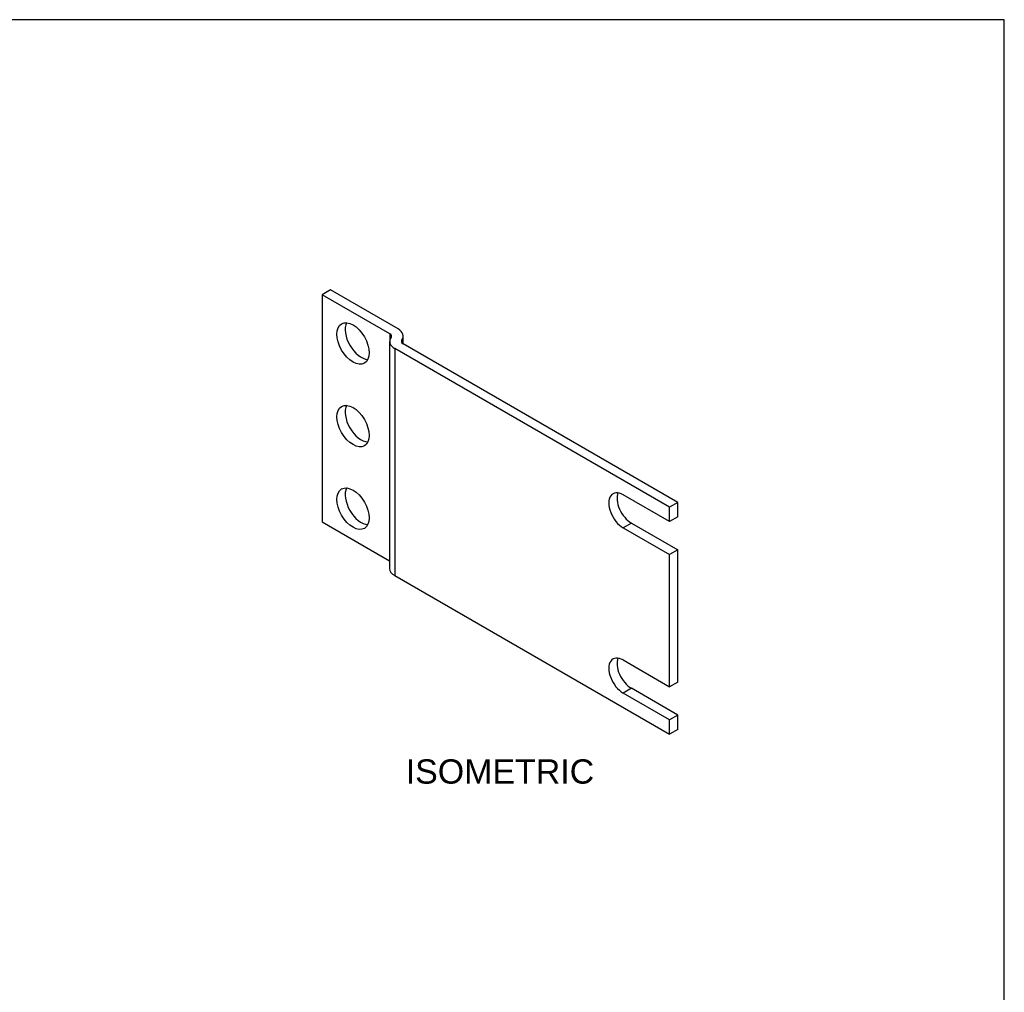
# Model space of a CAD drawing. Header units: inches. Extents: x 0 to 16, y 0 to 12.
# Tile 9 of 9: x 9.9 to 16, y 6 to 12. Entities that reach past the tile are written whole.
import ezdxf
from ezdxf.enums import TextEntityAlignment as Align

# ---------------------------------------------------------------- set-up
doc = ezdxf.new("R2010")
doc.units = ezdxf.units.IN
doc.header["$MEASUREMENT"] = 0
doc.layers.add('COM41594', color=7, linetype='Continuous')
doc.layers.add('Default', color=7, linetype='Continuous')
doc.styles.add('SEACAD_Arial', font='arial.ttf')

# ---------------------------------------------------------------- blocks, each defined once
blk = doc.blocks.new('SE4')
at = {"layer": 'COM41594', "color": 7, "linetype": 'Continuous'}
for p, q in [((11.8548, 10.3002), (11.8039, 10.2708)), ((12.2729, 10.0588), (11.8548, 10.3002)), ((12.222, 10.0294), (11.8039, 10.2708)), ((11.8039, 10.2708), (11.8039, 8.8681)), ((12.2211, 9.9823), (12.2211, 8.5795)), ((12.222, 10.0294), (12.222, 9.9902)), ((12.296, 9.9904), (12.296, 9.9742)), ((12.3045, 9.9671), (12.3045, 10.0147)), ((13.9499, 8.9583), (12.2527, 9.9382)), ((12.2527, 9.9382), (12.2527, 8.5354)), ((14.0008, 8.9877), (12.3037, 9.9676)), ((13.9499, 8.8693), (13.6629, 9.0351)), ((14.0008, 8.9877), (13.9499, 8.9583)), ((13.9499, 8.8693), (13.9499, 8.9583)), ((14.0008, 8.8987), (14.0008, 8.9877)), ((14.0008, 8.8987), (13.9499, 8.8693)), ((11.8039, 8.8681), (12.2211, 8.6272)), ((13.7138, 8.8603), (13.6629, 8.8309)), ((13.6629, 8.8309), (13.9499, 8.6652)), ((13.7138, 8.8603), (14.0008, 8.6946)), ((14.0008, 8.6946), (13.9499, 8.6652)), ((13.9499, 7.8487), (13.9499, 8.6652)), ((14.0008, 7.8781), (14.0008, 8.6946)), ((12.2527, 8.5354), (13.9499, 7.5556)), ((13.6629, 8.0144), (13.9499, 7.8487)), ((14.0008, 7.8781), (13.9499, 7.8487)), ((13.7138, 7.8397), (13.6629, 7.8103)), ((13.9499, 7.6446), (13.6629, 7.8103)), ((14.0008, 7.674), (13.7138, 7.8397)), ((14.0008, 7.674), (13.9499, 7.6446)), ((14.0008, 7.585), (14.0008, 7.674)), ((13.9499, 7.5556), (13.9499, 7.6446)), ((14.0008, 7.585), (13.9499, 7.5556))]:
    blk.add_line(p, q, dxfattribs=at)
for centre in [(11.9948, 9.9695), (11.9948, 9.4592), (11.9948, 8.9489)]:
    blk.add_ellipse(centre, major_axis=(-0.0703, 0.1217), ratio=0.57735, dxfattribs=at)
for centre, major_axis, start_param, end_param in [((12.0457, 9.9989), (0.0703, -0.1217), 3.512392, 5.912386), ((12.1965, 10.0147), (-0.108, 0), 2.740591, 3.926991), ((12.3291, 9.9823), (0.108, 0), 2.740591, 3.926991), ((12.1965, 10.0147), (-0.036, 0), 2.740591, 3.926991), ((12.3291, 9.9823), (0.036, 0), 2.740591, 3.926991), ((12.0457, 9.4886), (0.0703, -0.1217), 3.512392, 5.912386), ((12.0457, 8.9783), (0.0702, -0.1217), 3.512392, 5.912386), ((13.6629, 8.933), (0.0625, -0.1083), 2.356194, 5.497787), ((13.7138, 8.9624), (0.0625, -0.1083), 3.561081, 5.497787), ((12.3291, 8.5795), (0.108, 0), 3.141593, 3.926991), ((13.6629, 7.9124), (0.0625, -0.1083), 2.356194, 5.497787), ((13.7138, 7.9418), (0.0625, -0.1083), 3.561081, 5.497787)]:
    blk.add_ellipse(centre, major_axis=major_axis, ratio=0.57735, start_param=start_param, end_param=end_param, dxfattribs=at)

msp = doc.modelspace()

# ---------------------------------------------------------------- linework, layer by layer
at = {"layer": 'Default', "color": 7, "linetype": 'Continuous'}
for p, q in [((16.017, 11.9693), (0, 11.9693)), ((16.017, 0), (16.017, 11.9693))]:
    msp.add_line(p, q, dxfattribs=at)

# ---------------------------------------------------------------- block references
at = {"layer": 'Default'}
msp.add_blockref('SE4', (0, 0), dxfattribs=at)

# ---------------------------------------------------------------- texts
at = {"layer": 'Default', "color": 7, "linetype": 'Continuous', "style": 'SEACAD_Arial'}
msp.add_text('ISOMETRIC', height=0.15, dxfattribs=at).set_placement((12.3203, 7.4006), align=Align.TOP_LEFT)

doc.saveas('drawing.dxf')
